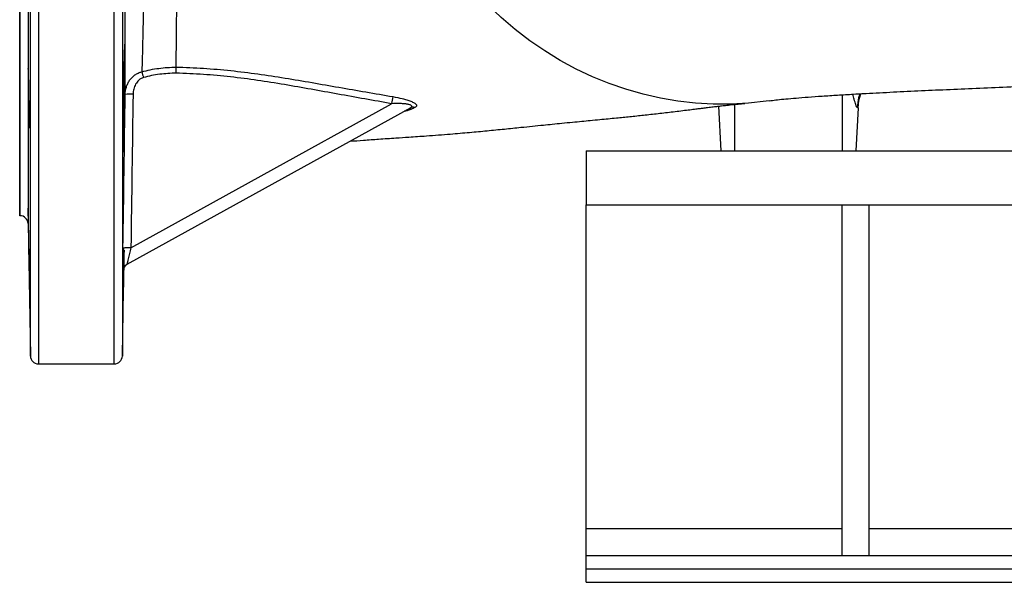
# Model space of a CAD drawing. Header units: millimetres. Extents: x 4 to 1093, y 9 to 2126.
# Tile 1 of 10: x 4 to 369, y 9 to 218. Entities that reach past the tile are written whole.
import ezdxf

# ---------------------------------------------------------------- set-up
doc = ezdxf.new("R2010")
doc.units = ezdxf.units.MM

msp = doc.modelspace()

# ---------------------------------------------------------------- linework, layer by layer
at = {"color": 8, "linetype": 'Continuous', "lineweight": 25}
for p, q in [((41.78, 567.17), (41.78, 93.07)), ((3.82, 145.12), (3.82, 515.12)), ((6.82, 518.07), (6.82, 142.17)), ((7.67, 93.07), (7.67, 330.12)), ((10.67, 330.12), (10.67, 90.12)), ((38.78, 90.12), (38.78, 330.12)), ((308.72, 189.97), (308.72, 169.12)), ((268.72, 186.4), (268.72, 169.12)), ((213.72, 29.12), (308.72, 29.12)), ((318.72, 29.12), (488.72, 29.12))]:
    msp.add_line(p, q, dxfattribs=at)
at = {"color": 7, "linetype": 'Continuous', "lineweight": 25}
for p, q in [((3.72, 515.12), (3.72, 145.12)), ((44.94, 133.2), (141.58, 186.67)), ((148.46, 185.06), (43.49, 126.98)), ((262.85, 185.75), (263.72, 169.12)), ((314.56, 185.17), (313.72, 169.12)), ((314.56, 185.17), (314.36, 185.17)), ((213.72, 169.12), (1043.72, 169.12)), ((213.72, 169.12), (213.72, 149.12)), ((213.72, 149.12), (308.72, 149.12)), ((213.72, 29.12), (213.72, 149.12)), ((308.72, 19.12), (308.72, 149.12)), ((308.72, 149.12), (318.72, 149.12)), ((318.72, 19.12), (318.72, 149.12)), ((318.72, 149.12), (488.72, 149.12)), ((3.72, 145.12), (3.82, 145.12)), ((6.82, 142.17), (7.67, 93.07)), ((41.78, 93.07), (42.35, 125.82)), ((41.96, 124.41), (41.94, 124.4)), ((10.67, 90.12), (38.78, 90.12)), ((213.72, 19.12), (213.72, 29.12)), ((213.72, 14.12), (213.72, 19.12)), ((213.72, 19.12), (1043.72, 19.12)), ((213.72, 9.12), (213.72, 14.12)), ((213.72, 14.12), (1043.72, 14.12)), ((213.72, 9.12), (1043.72, 9.12))]:
    msp.add_line(p, q, dxfattribs=at)
at = {"color": 7, "linetype": 'Continuous', "lineweight": 25, "flags": 128}
for points in [[(281.71, 187.73), (280.49, 187.56), (273.96, 186.84), (267.41, 186.49), (260.85, 186.5), (254.29, 186.88), (247.77, 187.62), (241.28, 188.72), (234.86, 190.18), (228.5, 192), (222.24, 194.17), (216.09, 196.68), (210.06, 199.53), (204.17, 202.71), (198.43, 206.22), (192.85, 210.04), (187.46, 214.17), (182.27, 218.59), (177.28, 223.29), (172.61, 228.16)], [(314.56, 185.17), (314.9, 187.9), (315.54, 190.36)]]:
    msp.add_lwpolyline(points, dxfattribs=at)
at = {"color": 7, "linetype": 'Continuous', "lineweight": 25}
for centre, radius, start, end in [((206.24, 241.22), 162.93, 195.1995, 195.9917), ((44.83, 173.77), 16.45, 86.7769, 96.9805), ((184.67, 179.52), 43.68, 167.0827, 170.5721), ((148.37, 182.25), 2.42, 75.3914, 118.394), ((149.6, 182.93), 2.42, 74.6968, 118.3639), ((3.82, 142.12), 3, 1, 90), ((43.98, 116.86), 16.37, 86.6605, 96.9129), ((44.94, 124.36), 3, 118.9568, 152.3479), ((44.96, 124.37), 3, 118.9568, 135.3848), ((44.96, 124.37), 3, 118.9568, 135.2647), ((10.67, 93.12), 3, 181, 270), ((38.78, 93.12), 3, 270, 359)]:
    msp.add_arc(centre, radius, start, end, dxfattribs=at)
at = {"color": 8, "linetype": 'Continuous', "lineweight": 25}
for centre, start, end in [((44.94, 124.36), 152.3479, 179.0978), ((44.96, 124.37), 135.265, 179.0937)]:
    msp.add_arc(centre, 3, start, end, dxfattribs=at)
at = {"color": 7, "linetype": 'Continuous', "lineweight": 25}
for points, knots in [([(42.83, 190.1), (42.83, 194.12), (42.82, 198.44), (42.82, 205.37), (42.82, 207.76), (42.82, 211.45), (42.82, 212.7), (42.82, 215.23), (42.82, 216.52), (42.81, 223.05), (42.81, 228.49), (42.81, 235.59), (42.81, 237.03), (42.81, 239.92), (42.81, 241.39), (42.81, 245.81), (42.81, 248.8), (42.8, 257.85), (42.8, 264.02), (42.8, 276.62), (42.8, 283.05), (42.79, 292.9), (42.79, 296.21), (42.79, 301.24), (42.79, 302.93), (42.79, 306.31), (42.79, 308), (42.79, 316.47), (42.79, 323.28), (42.79, 330.12)], [0, 0, 0, 0, 0.125, 0.125, 0.1875, 0.1875, 0.21875, 0.21875, 0.25, 0.25, 0.375, 0.375, 0.40625, 0.40625, 0.4375, 0.4375, 0.5, 0.5, 0.625, 0.625, 0.75, 0.75, 0.8125, 0.8125, 0.84375, 0.84375, 0.875, 0.875, 1, 1, 1, 1]), ([(50.78, 318.27), (50.77, 315.33), (50.76, 312.41), (50.73, 306.58), (50.72, 303.67), (50.66, 295.03), (50.62, 289.38), (50.51, 278.28), (50.45, 272.83), (50.31, 262.14), (50.23, 256.89), (50.13, 250.46), (50.11, 249.18), (50.07, 246.64), (50.05, 245.37), (49.99, 241.6), (49.94, 239.14), (49.85, 234.3), (49.81, 231.92), (49.71, 227.25), (49.66, 224.96), (49.56, 220.47), (49.51, 218.28), (49.41, 214.01), (49.36, 211.94), (49.21, 205.89), (49.11, 202.08), (49.01, 198.5)], [0, 0, 0, 0, 0.0625, 0.0625, 0.125, 0.125, 0.25, 0.25, 0.375, 0.375, 0.5, 0.5, 0.53125, 0.53125, 0.5625, 0.5625, 0.625, 0.625, 0.6875, 0.6875, 0.75, 0.75, 0.8125, 0.8125, 0.875, 0.875, 1, 1, 1, 1]), ([(61.73, 200.23), (61.77, 203.73), (61.81, 207.46), (61.87, 213.4), (61.89, 215.44), (61.92, 218.6), (61.93, 219.66), (61.95, 221.82), (61.96, 222.91), (62, 228.41), (62.04, 232.98), (62.1, 242.43), (62.13, 247.31), (62.17, 254.88), (62.18, 257.45), (62.2, 261.36), (62.2, 262.67), (62.21, 265.32), (62.22, 266.65), (62.25, 273.37), (62.27, 278.82), (62.3, 289.85), (62.31, 295.44), (62.33, 306.75), (62.34, 312.47), (62.34, 318.27)], [0, 0, 0, 0, 0.125, 0.125, 0.1875, 0.1875, 0.21875, 0.21875, 0.25, 0.25, 0.375, 0.375, 0.5, 0.5, 0.5625, 0.5625, 0.59375, 0.59375, 0.625, 0.625, 0.75, 0.75, 0.875, 0.875, 1, 1, 1, 1]), ([(42.07, 174.56), (42.07, 175.49), (42.08, 176.5), (42.08, 178.13), (42.08, 178.69), (42.09, 179.84), (42.09, 180.44), (42.11, 182.26), (42.12, 183.51), (42.13, 185.43), (42.14, 186.08), (42.15, 187.39), (42.16, 188.05), (42.18, 190.01), (42.2, 191.3), (42.23, 193.24), (42.24, 193.88), (42.25, 195.13), (42.27, 196.36), (42.29, 197.54), (42.31, 198.41), (42.32, 198.69), (42.33, 199.26), (42.33, 199.54), (42.36, 200.9), (42.38, 201.91), (42.42, 203.29), (42.43, 203.73), (42.45, 204.57), (42.46, 204.96), (42.5, 206.05), (42.52, 206.67), (42.55, 207.42), (42.56, 207.65), (42.58, 208.03), (42.59, 208.19), (42.62, 208.57), (42.64, 208.7), (42.67, 208.7), (42.68, 208.67), (42.69, 208.54), (42.7, 208.44), (42.71, 208.19), (42.72, 208.03), (42.73, 207.65), (42.74, 207.43), (42.75, 206.68), (42.76, 206.06), (42.77, 204.97), (42.77, 204.58), (42.77, 203.75), (42.77, 203.31), (42.77, 201.92), (42.77, 200.92), (42.76, 199.28), (42.76, 198.71), (42.75, 197.55), (42.74, 196.38), (42.73, 195.15), (42.72, 193.9), (42.71, 193.26), (42.69, 191.32), (42.68, 190.02), (42.65, 188.06), (42.64, 187.41), (42.63, 186.43), (42.62, 186.1), (42.61, 185.45), (42.61, 185.13), (42.58, 183.52), (42.56, 182.28), (42.53, 180.46), (42.52, 179.86), (42.5, 178.7), (42.48, 178.14), (42.45, 176.51), (42.43, 175.5), (42.39, 174.1), (42.38, 173.66), (42.36, 172.83), (42.35, 172.44), (42.33, 171.72), (42.32, 171.38), (42.3, 170.76), (42.28, 170.48), (42.25, 169.72), (42.24, 169.34), (42.21, 168.96), (42.2, 168.86), (42.18, 168.73), (42.17, 168.7), (42.15, 168.7), (42.14, 168.82), (42.12, 169.2), (42.12, 169.36), (42.11, 169.74), (42.1, 169.96), (42.09, 170.46), (42.09, 170.74), (42.08, 171.35), (42.08, 171.69), (42.08, 172.79), (42.07, 173.62), (42.07, 174.56)], [0, 0, 0, 0, 0.03125, 0.03125, 0.046875, 0.046875, 0.0625, 0.0625, 0.09375, 0.09375, 0.109375, 0.109375, 0.125, 0.125, 0.15625, 0.15625, 0.171875, 0.171875, 0.1875, 0.203125, 0.203125, 0.210937, 0.210937, 0.21875, 0.21875, 0.25, 0.25, 0.265625, 0.265625, 0.28125, 0.28125, 0.3125, 0.3125, 0.328125, 0.328125, 0.34375, 0.34375, 0.375, 0.375, 0.390625, 0.390625, 0.40625, 0.40625, 0.421875, 0.421875, 0.4375, 0.4375, 0.46875, 0.46875, 0.484375, 0.484375, 0.5, 0.5, 0.53125, 0.53125, 0.546875, 0.546875, 0.5625, 0.578125, 0.578125, 0.59375, 0.59375, 0.625, 0.625, 0.640625, 0.640625, 0.648437, 0.648437, 0.65625, 0.65625, 0.6875, 0.6875, 0.703125, 0.703125, 0.71875, 0.71875, 0.75, 0.75, 0.765625, 0.765625, 0.78125, 0.78125, 0.796875, 0.796875, 0.8125, 0.8125, 0.84375, 0.84375, 0.859375, 0.859375, 0.875, 0.875, 0.90625, 0.90625, 0.921875, 0.921875, 0.9375, 0.9375, 0.953125, 0.953125, 0.96875, 0.96875, 1, 1, 1, 1]), ([(281.71, 187.73), (282.46, 187.84), (283.93, 188.04), (286.87, 188.36), (290.43, 188.68), (294.76, 189.03), (299.8, 189.4), (305.41, 189.77), (311.3, 190.13), (318.6, 190.54), (327.42, 191), (337.86, 191.5), (348.57, 191.98), (359.64, 192.45), (372.08, 192.96), (385.96, 193.51), (401.29, 194.09), (417.05, 194.67), (433.34, 195.27), (450.21, 195.87), (467.68, 196.5), (485.72, 197.15), (504.31, 197.81), (523.41, 198.49), (542.92, 199.18), (562.72, 199.87), (583.54, 200.6), (605.38, 201.37), (623.55, 202), (637.11, 202.48), (645.79, 202.78), (653.93, 203.07), (661.16, 203.32), (667.49, 203.54), (672.97, 203.74), (677.84, 203.91), (682.15, 204.06), (686.73, 204.22), (692.23, 204.42), (699.23, 204.67), (707.53, 204.96), (716.7, 205.29), (726.56, 205.65), (736.84, 206.03), (747.69, 206.43), (759.01, 206.85), (770.68, 207.29), (782.65, 207.74), (794.87, 208.22), (807.38, 208.72), (815.58, 209.05), (819.77, 209.22)], [0, 0, 0, 0, 0.018232, 0.036242, 0.054018, 0.071637, 0.089177, 0.106525, 0.123397, 0.139816, 0.165182, 0.189472, 0.21287, 0.236141, 0.259379, 0.288354, 0.317195, 0.345838, 0.374736, 0.404014, 0.43363, 0.463578, 0.493858, 0.524484, 0.555391, 0.586371, 0.617452, 0.652434, 0.687667, 0.701604, 0.715316, 0.727962, 0.739479, 0.748961, 0.757499, 0.76509, 0.771733, 0.777684, 0.786609, 0.797619, 0.810716, 0.825898, 0.841269, 0.85792, 0.875539, 0.894122, 0.913671, 0.933815, 0.954904, 0.976956, 1, 1, 1, 1]), ([(7.22, 180.92), (7.22, 180.41), (7.22, 179.95), (7.21, 179.35), (7.21, 179.17), (7.21, 178.83), (7.21, 178.67), (7.2, 178.26), (7.19, 178.05), (7.18, 177.84), (7.18, 177.79), (7.17, 177.72), (7.17, 177.7), (7.16, 177.7), (7.15, 177.77), (7.13, 177.98), (7.13, 178.07), (7.11, 178.28), (7.1, 178.52), (7.09, 178.82), (7.08, 179.16), (7.07, 179.35), (7.06, 179.95), (7.04, 180.41), (7.02, 181.17), (7.02, 181.44), (7.01, 182), (7, 182.29), (6.98, 183.18), (6.97, 183.82), (6.95, 184.81), (6.95, 185.16), (6.93, 185.85), (6.93, 186.2), (6.91, 187.25), (6.9, 187.97), (6.88, 189.42), (6.88, 190.13), (6.86, 191.19), (6.86, 191.54), (6.85, 192.23), (6.85, 192.57), (6.84, 193.57), (6.84, 194.2), (6.84, 195.4), (6.83, 195.97), (6.83, 196.98), (6.84, 197.44), (6.84, 198.04), (6.84, 198.23), (6.84, 198.57), (6.85, 198.87), (6.85, 199.12), (6.86, 199.33), (6.86, 199.41), (6.88, 199.63), (6.88, 199.7), (6.9, 199.7), (6.9, 199.68), (6.91, 199.61), (6.92, 199.56), (6.93, 199.35), (6.94, 199.14), (6.96, 198.73), (6.97, 198.57), (6.98, 198.23), (6.99, 198.05), (7.01, 197.45), (7.02, 197), (7.04, 196.23), (7.04, 195.96), (7.06, 195.4), (7.07, 194.83), (7.08, 194.21), (7.09, 193.58), (7.1, 193.25), (7.11, 192.25), (7.13, 191.56), (7.15, 190.15), (7.16, 189.43), (7.17, 187.99), (7.18, 187.28), (7.19, 186.21), (7.19, 185.86), (7.2, 185.17), (7.2, 184.83), (7.21, 183.84), (7.21, 183.2), (7.22, 181.99), (7.22, 181.43), (7.22, 180.92)], [0, 0, 0, 0, 0.03125, 0.03125, 0.046875, 0.046875, 0.0625, 0.0625, 0.09375, 0.09375, 0.109375, 0.109375, 0.125, 0.125, 0.15625, 0.15625, 0.171875, 0.171875, 0.1875, 0.203125, 0.203125, 0.21875, 0.21875, 0.25, 0.25, 0.265625, 0.265625, 0.28125, 0.28125, 0.3125, 0.3125, 0.328125, 0.328125, 0.34375, 0.34375, 0.375, 0.375, 0.40625, 0.40625, 0.421875, 0.421875, 0.4375, 0.4375, 0.46875, 0.46875, 0.5, 0.5, 0.53125, 0.53125, 0.546875, 0.546875, 0.5625, 0.578125, 0.578125, 0.59375, 0.59375, 0.625, 0.625, 0.640625, 0.640625, 0.65625, 0.65625, 0.6875, 0.6875, 0.703125, 0.703125, 0.71875, 0.71875, 0.75, 0.75, 0.765625, 0.765625, 0.78125, 0.796875, 0.796875, 0.8125, 0.8125, 0.84375, 0.84375, 0.875, 0.875, 0.90625, 0.90625, 0.921875, 0.921875, 0.9375, 0.9375, 0.96875, 0.96875, 1, 1, 1, 1]), ([(42.83, 190.1), (42.84, 191.04), (42.99, 191.95), (43.41, 193.28), (43.58, 193.72), (43.99, 194.55), (44.22, 194.95), (44.62, 195.52), (44.76, 195.71), (45.06, 196.07), (45.22, 196.24), (45.72, 196.75), (46.07, 197.05), (46.83, 197.6), (47.25, 197.84), (48.1, 198.23), (48.55, 198.39), (49.01, 198.5)], [0, 0, 0, 0, 0.25, 0.25, 0.375, 0.375, 0.5, 0.5, 0.5625, 0.5625, 0.625, 0.625, 0.75, 0.75, 0.875, 0.875, 1, 1, 1, 1]), ([(49.01, 198.5), (50.04, 198.8), (51.09, 199.04), (53.19, 199.47), (54.25, 199.64), (57.44, 200.05), (59.58, 200.19), (61.73, 200.23)], [0, 0, 0, 0, 0.25, 0.25, 0.5, 0.5, 1, 1, 1, 1]), ([(61.73, 197.99), (59.69, 197.95), (57.65, 197.82), (54.61, 197.43), (53.6, 197.26), (51.59, 196.86), (50.6, 196.62), (49.61, 196.33)], [0, 0, 0, 0, 0.5, 0.5, 0.75, 0.75, 1, 1, 1, 1]), ([(61.73, 197.99), (61.73, 198.42), (61.72, 198.85), (61.72, 199.62), (61.72, 199.96), (61.73, 200.23)], [0, 0, 0, 0, 0.5, 0.5, 1, 1, 1, 1]), ([(61.73, 200.23), (65.11, 200.15), (68.5, 200), (75.25, 199.57), (78.62, 199.28), (85.35, 198.58), (88.7, 198.16), (95.41, 197.24), (98.75, 196.73), (105.43, 195.64), (108.77, 195.07), (115.43, 193.92), (118.77, 193.33), (128.76, 191.58), (135.43, 190.41), (142.1, 189.28)], [0, 0, 0, 0, 0.125, 0.125, 0.25, 0.25, 0.375, 0.375, 0.5, 0.5, 0.625, 0.625, 0.75, 0.75, 1, 1, 1, 1]), ([(141.58, 186.67), (134.96, 187.82), (128.34, 189.02), (118.41, 190.81), (115.11, 191.41), (108.49, 192.59), (105.17, 193.18), (95.23, 194.85), (88.58, 195.85), (78.56, 196.96), (75.21, 197.26), (68.49, 197.73), (65.11, 197.89), (61.73, 197.98)], [0, 0, 0, 0, 0.25, 0.25, 0.375, 0.375, 0.5, 0.5, 0.75, 0.75, 0.875, 0.875, 1, 1, 1, 1]), ([(49.61, 196.33), (49.3, 196.24), (49, 196.12), (48.44, 195.8), (48.17, 195.61), (47.69, 195.18), (47.46, 194.95), (47.06, 194.44), (46.88, 194.17), (46.56, 193.61), (46.42, 193.32), (46.18, 192.72), (46.08, 192.41), (45.84, 191.48), (45.76, 190.84), (45.75, 190.19)], [0, 0, 0, 0, 0.125, 0.125, 0.25, 0.25, 0.375, 0.375, 0.5, 0.5, 0.625, 0.625, 0.75, 0.75, 1, 1, 1, 1]), ([(126.16, 172.72), (127.83, 172.86), (131.3, 173.14), (137.08, 173.55), (142.71, 173.93), (148.45, 174.31), (155.43, 174.79), (162.94, 175.36), (170.37, 176.01), (177.1, 176.64), (183.44, 177.27), (189.03, 177.85), (193.81, 178.34), (197.69, 178.73), (201.3, 179.1), (204.9, 179.45), (208.54, 179.81), (212.03, 180.15), (215.41, 180.47), (219.66, 180.88), (224.57, 181.35), (230.05, 181.9), (235.18, 182.45), (239.56, 182.93), (243.22, 183.36), (246.05, 183.69), (248.85, 184.03), (251.5, 184.36), (253.81, 184.64), (255.68, 184.87), (257.27, 185.07), (258.94, 185.28), (260.76, 185.5), (262.5, 185.71), (263.89, 185.87), (265.01, 186), (266.04, 186.11), (267.19, 186.24), (268.21, 186.35), (269.01, 186.43), (269.6, 186.49), (270.12, 186.54), (270.59, 186.58), (271.11, 186.62), (271.8, 186.68), (272.29, 186.72), (272.57, 186.74)], [0, 0, 0, 0, 0.026044, 0.05428, 0.086813, 0.111413, 0.143365, 0.187617, 0.224525, 0.2586, 0.293436, 0.327854, 0.353309, 0.3777, 0.398336, 0.420874, 0.446561, 0.469691, 0.490385, 0.514457, 0.554823, 0.588064, 0.622448, 0.661035, 0.68147, 0.702247, 0.723357, 0.744292, 0.762542, 0.777519, 0.790186, 0.806005, 0.826259, 0.844594, 0.859329, 0.87045, 0.8827, 0.898912, 0.91578, 0.926648, 0.937007, 0.94643, 0.954894, 0.964661, 0.979713, 1, 1, 1, 1]), ([(148.46, 185.06), (148.59, 185.14), (148.71, 185.21), (148.86, 185.33), (148.9, 185.37), (148.98, 185.45), (149.01, 185.49), (149.09, 185.61), (149.11, 185.7), (149.07, 185.86), (149.01, 185.94), (148.82, 186.08), (148.69, 186.14), (148.4, 186.25), (148.23, 186.3), (147.71, 186.43), (147.3, 186.5), (146.48, 186.6), (146.05, 186.63), (145.17, 186.68), (144.73, 186.7), (143.39, 186.72), (142.49, 186.71), (141.58, 186.67)], [0, 0, 0, 0, 0.0625, 0.0625, 0.09375, 0.09375, 0.125, 0.125, 0.1875, 0.1875, 0.25, 0.25, 0.3125, 0.3125, 0.375, 0.375, 0.5, 0.5, 0.625, 0.625, 0.75, 0.75, 1, 1, 1, 1]), ([(142.1, 189.28), (143.29, 189.08), (144.45, 188.85), (146.14, 188.42), (146.7, 188.26), (147.76, 187.93), (148.26, 187.76), (148.96, 187.47), (149.19, 187.37), (149.6, 187.17), (149.79, 187.07), (150.13, 186.87), (150.29, 186.76), (150.54, 186.55), (150.64, 186.44), (150.78, 186.23), (150.82, 186.13), (150.85, 185.94), (150.83, 185.84), (150.75, 185.66), (150.68, 185.57), (150.49, 185.41), (150.38, 185.34), (150.24, 185.27)], [0, 0, 0, 0, 0.25, 0.25, 0.375, 0.375, 0.5, 0.5, 0.5625, 0.5625, 0.625, 0.625, 0.6875, 0.6875, 0.75, 0.75, 0.8125, 0.8125, 0.875, 0.875, 0.9375, 0.9375, 1, 1, 1, 1]), ([(7.19, 129.16), (7.2, 128.64), (7.2, 128.19), (7.21, 127.59), (7.21, 127.4), (7.21, 127.06), (7.22, 126.91), (7.22, 126.49), (7.22, 126.29), (7.22, 126.08), (7.22, 126.02), (7.21, 125.95), (7.21, 125.93), (7.21, 125.93), (7.2, 126), (7.2, 126.22), (7.19, 126.3), (7.19, 126.51), (7.18, 126.76), (7.17, 127.06), (7.16, 127.4), (7.16, 127.59), (7.15, 128.19), (7.14, 128.65), (7.12, 129.41), (7.11, 129.67), (7.1, 130.23), (7.1, 130.52), (7.08, 131.42), (7.07, 132.05), (7.05, 133.05), (7.04, 133.39), (7.03, 134.09), (7.02, 134.43), (7.01, 135.49), (6.99, 136.2), (6.97, 137.66), (6.96, 138.37), (6.94, 139.43), (6.93, 139.77), (6.92, 140.46), (6.92, 140.81), (6.9, 141.81), (6.89, 142.44), (6.88, 143.64), (6.87, 144.2), (6.85, 145.22), (6.85, 145.67), (6.84, 146.28), (6.84, 146.46), (6.84, 146.8), (6.84, 147.11), (6.83, 147.35), (6.83, 147.56), (6.83, 147.65), (6.84, 147.86), (6.84, 147.93), (6.84, 147.93), (6.84, 147.92), (6.85, 147.85), (6.85, 147.79), (6.86, 147.58), (6.87, 147.38), (6.88, 146.96), (6.88, 146.81), (6.89, 146.47), (6.9, 146.28), (6.91, 145.69), (6.92, 145.23), (6.94, 144.46), (6.95, 144.19), (6.96, 143.64), (6.97, 143.06), (6.98, 142.45), (6.99, 141.81), (7, 141.48), (7.02, 140.48), (7.03, 139.8), (7.06, 138.39), (7.07, 137.66), (7.09, 136.22), (7.1, 135.51), (7.12, 134.45), (7.13, 134.09), (7.14, 133.4), (7.14, 133.07), (7.16, 132.07), (7.16, 131.44), (7.18, 130.23), (7.19, 129.67), (7.19, 129.16)], [0, 0, 0, 0, 0.03125, 0.03125, 0.046875, 0.046875, 0.0625, 0.0625, 0.09375, 0.09375, 0.109375, 0.109375, 0.125, 0.125, 0.15625, 0.15625, 0.171875, 0.171875, 0.1875, 0.203125, 0.203125, 0.21875, 0.21875, 0.25, 0.25, 0.265625, 0.265625, 0.28125, 0.28125, 0.3125, 0.3125, 0.328125, 0.328125, 0.34375, 0.34375, 0.375, 0.375, 0.40625, 0.40625, 0.421875, 0.421875, 0.4375, 0.4375, 0.46875, 0.46875, 0.5, 0.5, 0.53125, 0.53125, 0.546875, 0.546875, 0.5625, 0.578125, 0.578125, 0.59375, 0.59375, 0.625, 0.625, 0.640625, 0.640625, 0.65625, 0.65625, 0.6875, 0.6875, 0.703125, 0.703125, 0.71875, 0.71875, 0.75, 0.75, 0.765625, 0.765625, 0.78125, 0.796875, 0.796875, 0.8125, 0.8125, 0.84375, 0.84375, 0.875, 0.875, 0.90625, 0.90625, 0.921875, 0.921875, 0.9375, 0.9375, 0.96875, 0.96875, 1, 1, 1, 1]), ([(41.93, 125.99), (41.93, 126.12), (41.94, 126.51), (41.94, 127.14), (41.95, 127.83), (41.95, 128.41), (41.96, 129.04), (41.97, 129.69), (41.98, 130.36), (41.99, 131.04), (41.99, 131.71), (42, 132.41), (42.01, 132.87), (42.01, 133.11)], [0, 0, 0, 0, 0.075295, 0.230742, 0.309612, 0.395857, 0.482602, 0.570832, 0.65954, 0.743698, 0.828237, 0.913928, 1, 1, 1, 1]), ([(42.16, 133.19), (42.15, 132.52), (42.12, 131.16), (42.09, 129.31), (42.06, 127.71), (42.03, 126.62), (42.02, 126.13), (42.02, 125.99)], [0, 0, 0, 0, 0.241811, 0.493275, 0.69967, 0.913705, 1, 1, 1, 1]), ([(42.42, 132.36), (42.41, 131.97), (42.38, 130.48), (42.34, 128.02), (42.28, 125.12), (42.23, 122.56), (42.19, 120.41), (42.15, 118.72), (42.12, 117.56), (42.09, 116.93), (42.08, 116.89), (42.07, 117.41), (42.08, 118.49), (42.09, 120.19), (42.11, 121.87), (42.12, 122.81)], [0, 0, 0, 0, 0.0281454, 0.1075148, 0.1868856, 0.2662564, 0.3456212, 0.424986, 0.5043409, 0.5836957, 0.6630406, 0.7423855, 0.8217241, 0.9010627, 1, 1, 1, 1]), ([(42.15, 125.69), (42.16, 126.54), (42.19, 128.34), (42.22, 130.62), (42.24, 132.02), (42.24, 132.31)], [0, 0, 0, 0, 0.414966, 0.877802, 1, 1, 1, 1]), ([(44.94, 133.2), (44.85, 132.84), (44.76, 132.48), (44.59, 131.76), (44.51, 131.41), (44.34, 130.71), (44.26, 130.38), (44.11, 129.72), (44.03, 129.4), (43.89, 128.8), (43.83, 128.52), (43.74, 128.14), (43.71, 128.01), (43.66, 127.79), (43.63, 127.68), (43.59, 127.49), (43.57, 127.41), (43.54, 127.25), (43.53, 127.19), (43.5, 127.08), (43.5, 127.04), (43.49, 126.99), (43.49, 126.98), (43.49, 126.98)], [0, 0, 0, 0, 0.125, 0.125, 0.25, 0.25, 0.375, 0.375, 0.5, 0.5, 0.625, 0.625, 0.6875, 0.6875, 0.75, 0.75, 0.8125, 0.8125, 0.875, 0.875, 0.9375, 0.9375, 1, 1, 1, 1]), ([(41.98, 124.66), (41.98, 124.66), (41.97, 124.65), (41.98, 124.73), (42, 124.86), (42.07, 125.21), (42.27, 125.74), (42.55, 126.23), (42.79, 126.42), (42.85, 126.46)], [0, 0, 0, 0, 0.128541, 0.207845, 0.276509, 0.371968, 0.644847, 0.925393, 1, 1, 1, 1]), ([(42.12, 122.81), (42.13, 123.61), (42.13, 124.42), (42.15, 125.39), (42.15, 125.39)], [0, 0, 0, 0, 0.997807, 1, 1, 1, 1])]:
    msp.add_open_spline(points, degree=3, knots=knots, dxfattribs=at)
for points in [[(42.01, 133.11), (42.3, 152.1), (42.58, 171.1), (42.83, 190.1)], [(45.75, 190.19), (45.5, 171.19), (45.22, 152.2), (44.94, 133.2)], [(150.24, 185.27), (149.82, 185.04), (149.4, 184.81), (148.98, 184.59)]]:
    msp.add_open_spline(points, degree=3, dxfattribs=at)
at = {"color": 8, "linetype": 'Continuous', "lineweight": 25}
for points, knots in [([(314.36, 185.17), (314.31, 185.19), (314.22, 185.23), (314.01, 185.61), (313.64, 186.6), (313.16, 188.21), (312.79, 189.55), (312.62, 190.2)], [0, 0, 0, 0, 0.070927, 0.14957, 0.326604, 0.676956, 1, 1, 1, 1]), ([(314.36, 185.17), (314.46, 186.44), (314.59, 188.22), (315.2, 189.88), (315.38, 190.35)], [0, 0, 0, 0, 0.713419, 1, 1, 1, 1]), ([(148.98, 184.59), (148.79, 184.5), (148.43, 184.33), (147.56, 184.09), (146.84, 183.93), (146.32, 183.86), (146.28, 183.86)], [0, 0, 0, 0, 0.26749, 0.540472, 0.96534, 1, 1, 1, 1]), ([(41.94, 124.4), (41.94, 124.41), (41.94, 124.42), (41.93, 124.56), (41.93, 124.8), (41.93, 125.1), (41.93, 125.5), (41.93, 125.85), (41.93, 125.98), (41.93, 125.99)], [0, 0, 0, 0, 0.122577, 0.372176, 0.499483, 0.622049, 0.87107, 0.997708, 1, 1, 1, 1]), ([(41.98, 124.67), (41.97, 124.62), (41.97, 124.45), (41.96, 124.43), (41.96, 124.41)], [0, 0, 0, 0, 0.316537, 1, 1, 1, 1])]:
    msp.add_open_spline(points, degree=3, knots=knots, dxfattribs=at)

doc.saveas('drawing.dxf')
